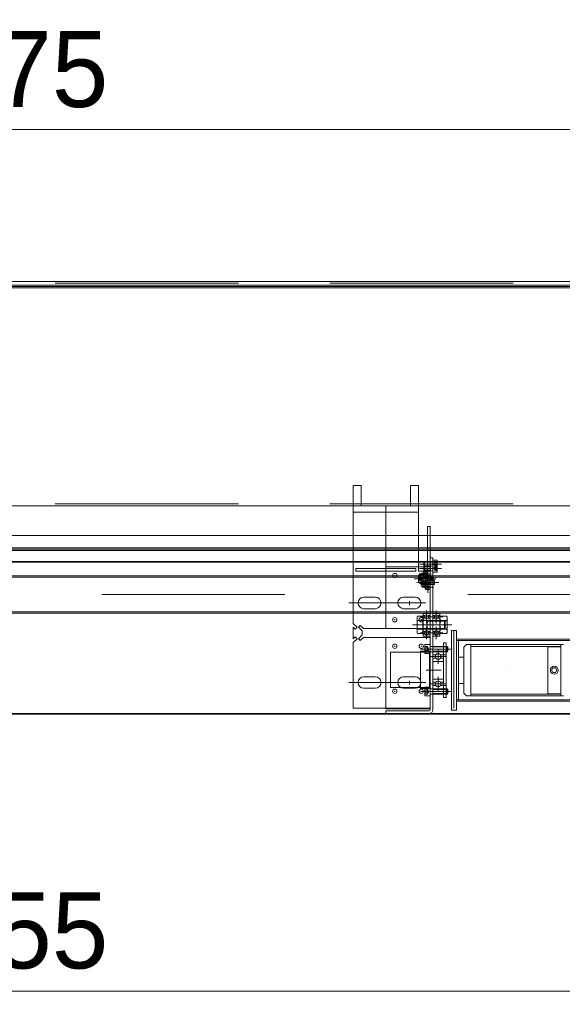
# Model space of a CAD drawing. Extents: x 50445 to 145605, y -10968 to 41989.
# Tile 29 of 256: x 54907 to 55520, y 10841 to 11955. Entities that reach past the tile are written whole.
import ezdxf

# ---------------------------------------------------------------- set-up
doc = ezdxf.new("R2010")
doc.units = 0
doc.header["$LTSCALE"] = 414.30304
doc.header["$MEASUREMENT"] = 0
doc.linetypes.add('DASHDOT', pattern=[1, 0.5, -0.25, 0, -0.25])
doc.linetypes.add('DASHED', pattern=[0.75, 0.5, -0.25])
doc.layers.get('Defpoints').update_dxf_attribs({"linetype": 'CONTINUOUS'})
for name, color, linetype, lineweight in [('BLECH', 5, 'CONTINUOUS', 35), ('GEWINDELINIEN', 94, 'CONTINUOUS', 18), ('HILFSLINIEN', 3, 'CONTINUOUS', 13), ('LIJN18', 30, 'CONTINUOUS', 18), ('MITTELLINIEN', 7, 'DASHDOT', 18), ('SCHRAFFUR WÄNDE', 34, 'CONTINUOUS', 18), ('STAHLBAU', 7, 'CONTINUOUS', 35), ('UNSICHTBARE', 7, 'DASHED', 18), ('WÄNDE', 7, 'CONTINUOUS', 35)]:
    doc.layers.add(name, color=color, linetype=linetype, lineweight=lineweight)
doc.dimstyles.get("Standard").update_dxf_attribs({"dimtxt": 0.18, "dimasz": 0.18, "dimexe": 0.18, "dimexo": 0.0625, "dimgap": 0.09, "dimtad": 0, "dimtih": 1, "dimtoh": 1, "dimdec": 4, "dimzin": 0, "dimdsep": 46, "dimtxsty": 'Standard', "dimcen": 0.09, "dimadec": 0, "dimazin": 0, "dimtfac": 1, "dimtdec": 4, "dimtofl": 0, "dimtmove": 0, "dimatfit": 3, "dimfxl": 1, "dimtolj": 1, "dimtzin": 0, "dimarcsym": 0})
pattern_1 = [(45, (47136.07, 8206.13), (-70.7107, 70.7107), [])]

# ---------------------------------------------------------------- blocks, each defined once
blk = doc.blocks.new('*D526')
at = {"layer": 'Defpoints', "color": 0, "linetype": 'Continuous', "lineweight": 0, "transparency": 16777216}
for p in [(51928.9, 11830.6), (51928.9, 11658.9), (57828.9, 11658.9)]:
    blk.add_point(p, dxfattribs=at)
at = {"layer": 'LIJN18', "color": 0, "linetype": 'Continuous', "lineweight": 0, "transparency": 16777216}
for p, q in [((51928.9, 11673.9), (51928.9, 11845.6)), ((57828.9, 11673.9), (57828.9, 11845.6)), ((57742.9, 11830.6), (52014.9, 11830.6))]:
    blk.add_line(p, q, dxfattribs=at)
for points in [[(52014.9, 11844.9), (52014.9, 11816.3), (51928.9, 11830.6)], [(57742.9, 11844.9), (57742.9, 11816.3), (57828.9, 11830.6)]]:
    blk.add_solid(points, dxfattribs=at)
at = {"layer": 'LIJN18', "color": 0, "linetype": 'Continuous', "lineweight": 0, "transparency": 16777216, "insert": (54878.9, 11898.6), "char_height": 86, "attachment_point": 5}
blk.add_mtext('\\A1;5575', dxfattribs=at)
blk = doc.blocks.new('*D522')
at = {"layer": 'Defpoints', "color": 0, "linetype": 'Continuous', "lineweight": 0, "transparency": 16777216}
for p in [(51438.9, 11168.9), (58318.9, 11169.9), (51438.9, 10855.6)]:
    blk.add_point(p, dxfattribs=at)
at = {"layer": 'LIJN18', "color": 0, "linetype": 'Continuous', "lineweight": 0, "transparency": 16777216}
for p, q in [((51438.9, 11153.9), (51438.9, 10840.6)), ((58318.9, 11154.9), (58318.9, 10840.6)), ((58232.9, 10855.6), (51524.9, 10855.6))]:
    blk.add_line(p, q, dxfattribs=at)
for points in [[(51524.9, 10869.9), (51524.9, 10841.3), (51438.9, 10855.6)], [(58232.9, 10869.9), (58232.9, 10841.3), (58318.9, 10855.6)]]:
    blk.add_solid(points, dxfattribs=at)
at = {"layer": 'LIJN18', "color": 0, "linetype": 'Continuous', "lineweight": 0, "transparency": 16777216, "insert": (54878.9, 10923.6), "char_height": 86, "attachment_point": 5}
blk.add_mtext('\\A1;6555', dxfattribs=at)

msp = doc.modelspace()

# ---------------------------------------------------------------- hatches: boundary and pattern name
at = {"layer": 'SCHRAFFUR WÄNDE', "lineweight": 0}
h = msp.add_hatch(dxfattribs=at)
h.set_pattern_fill('ANSI31', color=256, scale=32, style=0)
h.set_pattern_definition(pattern_1)
edge = h.paths.add_edge_path()
edge.add_arc((55365.4, 11327.5), 1.59, 36.8699, 143.1301, ccw=False)
edge.add_line((55366.7, 11328.5), (55367.9, 11328.5))
edge.add_line((55367.9, 11328.5), (55367.9, 11329.9))
edge.add_arc((55367.6, 11329.9), 0.3, 0, 90)
edge.add_line((55367.6, 11330.2), (55363.2, 11330.2))
edge.add_arc((55363.2, 11329.9), 0.3, 90, 180)
edge.add_line((55362.9, 11329.9), (55362.9, 11328.5))
edge.add_line((55362.9, 11328.5), (55364.2, 11328.5))
h = msp.add_hatch(dxfattribs=at)
h.set_pattern_fill('ANSI31', color=256, scale=32, style=0)
h.set_pattern_definition(pattern_1)
edge = h.paths.add_edge_path()
edge.add_arc((55365.4, 11327.5), 1.59, 216.8699, 323.1301, ccw=False)
edge.add_line((55364.2, 11326.5), (55362.9, 11326.5))
edge.add_line((55362.9, 11326.5), (55362.9, 11325))
edge.add_arc((55363.2, 11325), 0.3, 180, 270)
edge.add_line((55363.2, 11324.7), (55367.6, 11324.7))
edge.add_arc((55367.6, 11325), 0.3, 270, 360)
edge.add_line((55367.9, 11325), (55367.9, 11326.5))
edge.add_line((55367.9, 11326.5), (55366.7, 11326.5))
h = msp.add_hatch(dxfattribs=at)
h.set_pattern_fill('ANSI31', color=256, scale=32, style=0)
h.set_pattern_definition(pattern_1)
edge = h.paths.add_edge_path()
edge.add_arc((55368.4, 11323.4), 1.59, 36.8699, 143.1301, ccw=False)
edge.add_line((55369.7, 11324.3), (55370.9, 11324.3))
edge.add_line((55370.9, 11324.3), (55370.9, 11325.8))
edge.add_arc((55370.6, 11325.8), 0.3, 0, 90)
edge.add_line((55370.6, 11326.1), (55366.2, 11326.1))
edge.add_arc((55366.2, 11325.8), 0.3, 90, 180)
edge.add_line((55365.9, 11325.8), (55365.9, 11324.3))
edge.add_line((55365.9, 11324.3), (55367.2, 11324.3))
h = msp.add_hatch(dxfattribs=at)
h.set_pattern_fill('ANSI31', color=256, scale=32, style=0)
h.set_pattern_definition(pattern_1)
edge = h.paths.add_edge_path()
edge.add_arc((55365.4, 11317), 1.59, 36.8699, 143.1301, ccw=False)
edge.add_line((55366.7, 11318), (55367.9, 11318))
edge.add_line((55367.9, 11318), (55367.9, 11319.4))
edge.add_arc((55367.6, 11319.4), 0.3, 0, 90)
edge.add_line((55367.6, 11319.7), (55363.2, 11319.7))
edge.add_arc((55363.2, 11319.4), 0.3, 90, 180)
edge.add_line((55362.9, 11319.4), (55362.9, 11318))
edge.add_line((55362.9, 11318), (55364.2, 11318))
h = msp.add_hatch(dxfattribs=at)
h.set_pattern_fill('ANSI31', color=256, scale=32, style=0)
h.set_pattern_definition(pattern_1)
edge = h.paths.add_edge_path()
edge.add_arc((55365.4, 11317), 1.59, 216.8699, 323.1301, ccw=False)
edge.add_line((55364.2, 11316), (55362.9, 11316))
edge.add_line((55362.9, 11316), (55362.9, 11314.5))
edge.add_arc((55363.2, 11314.5), 0.3, 180, 270)
edge.add_line((55363.2, 11314.2), (55367.6, 11314.2))
edge.add_arc((55367.6, 11314.5), 0.3, 270, 360)
edge.add_line((55367.9, 11314.5), (55367.9, 11316))
edge.add_line((55367.9, 11316), (55366.7, 11316))
h = msp.add_hatch(dxfattribs=at)
h.set_pattern_fill('ANSI31', color=256, scale=32, style=0)
h.set_pattern_definition(pattern_1)
edge = h.paths.add_edge_path()
edge.add_arc((55368.4, 11323.4), 1.59, 216.8699, 323.1301, ccw=False)
edge.add_line((55367.2, 11322.4), (55365.9, 11322.4))
edge.add_line((55365.9, 11322.4), (55365.9, 11320.9))
edge.add_arc((55366.2, 11320.9), 0.3, 180, 270)
edge.add_line((55366.2, 11320.6), (55370.6, 11320.6))
edge.add_arc((55370.6, 11320.9), 0.3, 270, 360)
edge.add_line((55370.9, 11320.9), (55370.9, 11322.4))
edge.add_line((55370.9, 11322.4), (55369.7, 11322.4))
h = msp.add_hatch(dxfattribs=at)
h.set_pattern_fill('ANSI31', color=256, scale=32, style=0)
h.set_pattern_definition(pattern_1)
edge = h.paths.add_edge_path()
edge.add_arc((55368.4, 11312.9), 1.59, 36.8699, 143.1301, ccw=False)
edge.add_line((55369.7, 11313.8), (55370.9, 11313.8))
edge.add_line((55370.9, 11313.8), (55370.9, 11315.3))
edge.add_arc((55370.6, 11315.3), 0.3, 0, 90)
edge.add_line((55370.6, 11315.6), (55366.2, 11315.6))
edge.add_arc((55366.2, 11315.3), 0.3, 90, 180)
edge.add_line((55365.9, 11315.3), (55365.9, 11313.8))
edge.add_line((55365.9, 11313.8), (55367.2, 11313.8))
h = msp.add_hatch(dxfattribs=at)
h.set_pattern_fill('ANSI31', color=256, scale=32, style=0)
h.set_pattern_definition(pattern_1)
edge = h.paths.add_edge_path()
edge.add_arc((55368.4, 11312.9), 1.59, 216.8699, 323.1301, ccw=False)
edge.add_line((55367.2, 11311.9), (55365.9, 11311.9))
edge.add_line((55365.9, 11311.9), (55365.9, 11310.4))
edge.add_arc((55366.2, 11310.4), 0.3, 180, 270)
edge.add_line((55366.2, 11310.1), (55370.6, 11310.1))
edge.add_arc((55370.6, 11310.4), 0.3, 270, 360)
edge.add_line((55370.9, 11310.4), (55370.9, 11311.9))
edge.add_line((55370.9, 11311.9), (55369.7, 11311.9))
h = msp.add_hatch(dxfattribs=at)
h.set_pattern_fill('ANSI31', color=256, scale=32, style=0)
h.set_pattern_definition(pattern_1)
edge = h.paths.add_edge_path()
edge.add_arc((55379.9, 11234.2), 3.19, 36.8699, 143.1301, ccw=False)
edge.add_line((55382.5, 11236.1), (55385.9, 11236.1))
edge.add_line((55385.9, 11236.1), (55385.9, 11239.1))
edge.add_arc((55385.3, 11239.1), 0.6, 0, 90)
edge.add_line((55385.3, 11239.7), (55374.5, 11239.7))
edge.add_arc((55374.5, 11239.1), 0.6, 90, 180)
edge.add_line((55373.9, 11239.1), (55373.9, 11236.1))
edge.add_line((55373.9, 11236.1), (55377.4, 11236.1))
h = msp.add_hatch(dxfattribs=at)
h.set_pattern_fill('ANSI31', color=256, scale=32, style=0)
h.set_pattern_definition(pattern_1)
edge = h.paths.add_edge_path()
edge.add_arc((55379.9, 11234.2), 3.19, 216.8699, 323.1301, ccw=False)
edge.add_line((55377.4, 11232.3), (55373.9, 11232.3))
edge.add_line((55373.9, 11232.3), (55373.9, 11229.3))
edge.add_arc((55374.5, 11229.3), 0.6, 180, 270)
edge.add_line((55374.5, 11228.7), (55385.3, 11228.7))
edge.add_arc((55385.3, 11229.3), 0.6, 270, 360)
edge.add_line((55385.9, 11229.3), (55385.9, 11232.3))
edge.add_line((55385.9, 11232.3), (55382.5, 11232.3))
h = msp.add_hatch(dxfattribs=at)
h.set_pattern_fill('ANSI31', color=256, scale=32, style=0)
h.set_pattern_definition(pattern_1)
edge = h.paths.add_edge_path()
edge.add_arc((55379.9, 11203.2), 3.19, 36.8699, 143.1301, ccw=False)
edge.add_line((55382.5, 11205.1), (55385.9, 11205.1))
edge.add_line((55385.9, 11205.1), (55385.9, 11208.1))
edge.add_arc((55385.3, 11208.1), 0.6, 0, 90)
edge.add_line((55385.3, 11208.7), (55374.5, 11208.7))
edge.add_arc((55374.5, 11208.1), 0.6, 90, 180)
edge.add_line((55373.9, 11208.1), (55373.9, 11205.1))
edge.add_line((55373.9, 11205.1), (55377.4, 11205.1))
h = msp.add_hatch(dxfattribs=at)
h.set_pattern_fill('ANSI31', color=256, scale=32, style=0)
h.set_pattern_definition(pattern_1)
edge = h.paths.add_edge_path()
edge.add_arc((55379.9, 11203.2), 3.19, 216.8699, 323.1301, ccw=False)
edge.add_line((55377.4, 11201.3), (55373.9, 11201.3))
edge.add_line((55373.9, 11201.3), (55373.9, 11198.3))
edge.add_arc((55374.5, 11198.3), 0.6, 180, 270)
edge.add_line((55374.5, 11197.7), (55385.3, 11197.7))
edge.add_arc((55385.3, 11198.3), 0.6, 270, 360)
edge.add_line((55385.9, 11198.3), (55385.9, 11201.3))
edge.add_line((55385.9, 11201.3), (55382.5, 11201.3))
at = {"layer": 'WÄNDE', "lineweight": 0}
h = msp.add_hatch(dxfattribs=at)
h.set_pattern_fill('ANSI31', color=256, scale=32, style=0)
h.set_pattern_definition(pattern_1)
edge = h.paths.add_edge_path()
edge.add_arc((55366.9, 11279.1), 2.32, 36.8699, 143.1301, ccw=False)
edge.add_line((55368.8, 11280.5), (55370.9, 11280.5))
edge.add_line((55370.9, 11280.5), (55370.9, 11282.8))
edge.add_arc((55370.6, 11282.8), 0.3, 0, 90)
edge.add_line((55370.6, 11283.1), (55363.2, 11283.1))
edge.add_arc((55363.2, 11282.8), 0.3, 90, 180)
edge.add_line((55362.9, 11282.8), (55362.9, 11280.5))
edge.add_line((55362.9, 11280.5), (55365.1, 11280.5))
h = msp.add_hatch(dxfattribs=at)
h.set_pattern_fill('ANSI31', color=256, scale=32, style=0)
h.set_pattern_definition(pattern_1)
edge = h.paths.add_edge_path()
edge.add_arc((55377.9, 11279.1), 2.32, 36.8699, 143.1301, ccw=False)
edge.add_line((55379.8, 11280.5), (55381.9, 11280.5))
edge.add_line((55381.9, 11280.5), (55381.9, 11282.8))
edge.add_arc((55381.6, 11282.8), 0.3, 0, 90)
edge.add_line((55381.6, 11283.1), (55374.2, 11283.1))
edge.add_arc((55374.2, 11282.8), 0.3, 90, 180)
edge.add_line((55373.9, 11282.8), (55373.9, 11280.5))
edge.add_line((55373.9, 11280.5), (55376.1, 11280.5))
h = msp.add_hatch(dxfattribs=at)
h.set_pattern_fill('ANSI31', color=256, scale=32, style=0)
h.set_pattern_definition(pattern_1)
edge = h.paths.add_edge_path()
edge.add_arc((55366.9, 11279.1), 2.32, 216.8699, 323.1301, ccw=False)
edge.add_line((55365.1, 11277.7), (55362.9, 11277.7))
edge.add_line((55362.9, 11277.7), (55362.9, 11275.4))
edge.add_arc((55363.2, 11275.4), 0.3, 180, 270)
edge.add_line((55363.2, 11275.1), (55370.6, 11275.1))
edge.add_arc((55370.6, 11275.4), 0.3, 270, 360)
edge.add_line((55370.9, 11275.4), (55370.9, 11277.7))
edge.add_line((55370.9, 11277.7), (55368.8, 11277.7))
h = msp.add_hatch(dxfattribs=at)
h.set_pattern_fill('ANSI31', color=256, scale=32, style=0)
h.set_pattern_definition(pattern_1)
edge = h.paths.add_edge_path()
edge.add_arc((55377.9, 11279.1), 2.32, 216.8699, 323.1301, ccw=False)
edge.add_line((55376.1, 11277.7), (55373.9, 11277.7))
edge.add_line((55373.9, 11277.7), (55373.9, 11275.4))
edge.add_arc((55374.2, 11275.4), 0.3, 180, 270)
edge.add_line((55374.2, 11275.1), (55381.6, 11275.1))
edge.add_arc((55381.6, 11275.4), 0.3, 270, 360)
edge.add_line((55381.9, 11275.4), (55381.9, 11277.7))
edge.add_line((55381.9, 11277.7), (55379.8, 11277.7))
h = msp.add_hatch(dxfattribs=at)
h.set_pattern_fill('ANSI31', color=256, scale=32, style=0)
h.set_pattern_definition(pattern_1)
edge = h.paths.add_edge_path()
edge.add_arc((55366.9, 11261.1), 2.32, 36.8699, 143.1301, ccw=False)
edge.add_line((55368.8, 11262.5), (55370.9, 11262.5))
edge.add_line((55370.9, 11262.5), (55370.9, 11264.8))
edge.add_arc((55370.6, 11264.8), 0.3, 0, 90)
edge.add_line((55370.6, 11265.1), (55363.2, 11265.1))
edge.add_arc((55363.2, 11264.8), 0.3, 90, 180)
edge.add_line((55362.9, 11264.8), (55362.9, 11262.5))
edge.add_line((55362.9, 11262.5), (55365.1, 11262.5))
h = msp.add_hatch(dxfattribs=at)
h.set_pattern_fill('ANSI31', color=256, scale=32, style=0)
h.set_pattern_definition(pattern_1)
edge = h.paths.add_edge_path()
edge.add_arc((55366.9, 11261.1), 2.32, 216.8699, 323.1301, ccw=False)
edge.add_line((55365.1, 11259.7), (55362.9, 11259.7))
edge.add_line((55362.9, 11259.7), (55362.9, 11257.4))
edge.add_arc((55363.2, 11257.4), 0.3, 180, 270)
edge.add_line((55363.2, 11257.1), (55370.6, 11257.1))
edge.add_arc((55370.6, 11257.4), 0.3, 270, 360)
edge.add_line((55370.9, 11257.4), (55370.9, 11259.7))
edge.add_line((55370.9, 11259.7), (55368.8, 11259.7))
h = msp.add_hatch(dxfattribs=at)
h.set_pattern_fill('ANSI31', color=256, scale=32, style=0)
h.set_pattern_definition(pattern_1)
edge = h.paths.add_edge_path()
edge.add_arc((55377.9, 11261.1), 2.32, 36.8699, 143.1301, ccw=False)
edge.add_line((55379.8, 11262.5), (55381.9, 11262.5))
edge.add_line((55381.9, 11262.5), (55381.9, 11264.8))
edge.add_arc((55381.6, 11264.8), 0.3, 0, 90)
edge.add_line((55381.6, 11265.1), (55374.2, 11265.1))
edge.add_arc((55374.2, 11264.8), 0.3, 90, 180)
edge.add_line((55373.9, 11264.8), (55373.9, 11262.5))
edge.add_line((55373.9, 11262.5), (55376.1, 11262.5))
h = msp.add_hatch(dxfattribs=at)
h.set_pattern_fill('ANSI31', color=256, scale=32, style=0)
h.set_pattern_definition(pattern_1)
edge = h.paths.add_edge_path()
edge.add_arc((55377.9, 11261.1), 2.32, 216.8699, 323.1301, ccw=False)
edge.add_line((55376.1, 11259.7), (55373.9, 11259.7))
edge.add_line((55373.9, 11259.7), (55373.9, 11257.4))
edge.add_arc((55374.2, 11257.4), 0.3, 180, 270)
edge.add_line((55374.2, 11257.1), (55381.6, 11257.1))
edge.add_arc((55381.6, 11257.4), 0.3, 270, 360)
edge.add_line((55381.9, 11257.4), (55381.9, 11259.7))
edge.add_line((55381.9, 11259.7), (55379.8, 11259.7))

# ---------------------------------------------------------------- linework, layer by layer
at = {"layer": 'BLECH', "lineweight": 0}
for p, q in [((53703.9, 11658.9), (56153.9, 11658.9)), ((56153.9, 11654.4), (53703.9, 11654.4)), ((56153.9, 11652.9), (53703.9, 11652.9)), ((56153.9, 11651.4), (53703.9, 11651.4)), ((55292.9, 11427.9), (55283.9, 11427.9)), ((55283.9, 11404.9), (55283.9, 11427.9)), ((55292.9, 11404.9), (55292.9, 11427.9)), ((55348.6, 11404.9), (55348.6, 11427.9)), ((55357.6, 11427.9), (55348.6, 11427.9)), ((55357.6, 11404.9), (55357.6, 11427.9)), ((53703.9, 11404.9), (56153.9, 11404.9)), ((55283.9, 11271.7), (55283.9, 11404.9)), ((55357.6, 11404.9), (55283.9, 11404.9)), ((55292.9, 11404.9), (55348.6, 11404.9)), ((55357.6, 11404.9), (55357.6, 11330.9)), ((55357.6, 11397.5), (55283.9, 11397.5)), ((55367.9, 11381.4), (55367.9, 11315.9)), ((55370.9, 11381.4), (55367.9, 11381.4)), ((55370.9, 11381.4), (55370.9, 11315.9)), ((53703.9, 11371.4), (56153.9, 11371.4)), ((56153.9, 11357.4), (53703.9, 11357.4)), ((56153.9, 11355.9), (53703.9, 11355.9)), ((56153.9, 11354.4), (53703.9, 11354.4)), ((55370.9, 11173.9), (55370.9, 11345.9)), ((55373.9, 11345.9), (55370.9, 11345.9)), ((55373.9, 11173.9), (55373.9, 11345.9)), ((53703.9, 11341.9), (56153.9, 11341.9)), ((53703.9, 11340.9), (56153.9, 11340.9)), ((55286.9, 11330.9), (55286.9, 11333.9)), ((55354.6, 11333.9), (55286.9, 11333.9)), ((55320.9, 11330.9), (55320.9, 11333.9)), ((55354.6, 11333.9), (55354.6, 11330.9)), ((55370.9, 11335.9), (55357.6, 11335.9)), ((55364.4, 11341.4), (55363.9, 11340.9)), ((55363.9, 11336.9), (55363.9, 11340.9)), ((55364.4, 11336.4), (55363.9, 11336.9)), ((55364.4, 11336.4), (55363.9, 11335.9)), ((55363.9, 11331.9), (55363.9, 11335.9)), ((55373.9, 11341.4), (55364.4, 11341.4)), ((55364.4, 11336.4), (55364.4, 11341.4)), ((55373.9, 11336.4), (55364.4, 11336.4)), ((55364.4, 11331.4), (55364.4, 11336.4)), ((55373.9, 11336.4), (55364.4, 11336.4)), ((55371.5, 11336.4), (55371.5, 11341.4)), ((55371.5, 11331.4), (55371.5, 11336.4)), ((55373.9, 11343.2), (55378.5, 11343.2)), ((55373.9, 11343.2), (55373.9, 11334.7)), ((55373.9, 11338.2), (55378.5, 11338.2)), ((55373.9, 11338.2), (55373.9, 11329.7)), ((55373.9, 11334.7), (55378.5, 11334.7)), ((55378.9, 11335.1), (55378.9, 11342.8)), ((55378.9, 11330.1), (55378.9, 11337.8)), ((55354.6, 11330.9), (55286.9, 11330.9)), ((55370.9, 11330.9), (55357.6, 11330.9)), ((55357.9, 11326.1), (55357.9, 11318.4)), ((55362.9, 11326.5), (55358.3, 11326.5)), ((55362.9, 11318), (55362.9, 11326.5)), ((55362.9, 11324.7), (55372.4, 11324.7)), ((55364.4, 11331.4), (55363.9, 11331.9)), ((55373.9, 11331.4), (55364.4, 11331.4)), ((55365.3, 11324.7), (55365.3, 11319.7)), ((55370.9, 11331.9), (55367.9, 11331.9)), ((55372.4, 11324.7), (55372.4, 11319.7)), ((55372.4, 11324.7), (55372.9, 11324.3)), ((55372.9, 11324.3), (55372.9, 11320.2)), ((55373.9, 11329.7), (55378.5, 11329.7)), ((55362.9, 11318), (55358.3, 11318)), ((55360.9, 11322), (55360.9, 11314.3)), ((55365.9, 11322.4), (55361.3, 11322.4)), ((55365.9, 11313.9), (55361.3, 11313.9)), ((55362.9, 11319.7), (55372.4, 11319.7)), ((55365.9, 11313.9), (55365.9, 11322.4)), ((55365.9, 11320.6), (55375.4, 11320.6)), ((55365.9, 11315.6), (55375.4, 11315.6)), ((55370.9, 11315.9), (55367.9, 11315.9)), ((55368.3, 11320.6), (55368.3, 11315.6)), ((55372.4, 11319.7), (55372.9, 11320.2)), ((55375.4, 11320.6), (55375.4, 11315.6)), ((55375.4, 11320.6), (55375.9, 11320.2)), ((55375.4, 11315.6), (55375.9, 11316.1)), ((55375.9, 11320.2), (55375.9, 11316.1)), ((55308.9, 11301.4), (55295.9, 11301.4)), ((55353.9, 11301.4), (55340.9, 11301.4)), ((55340.9, 11301.4), (55353.9, 11301.4)), ((55308.9, 11288.4), (55295.9, 11288.4)), ((55353.9, 11288.4), (55340.9, 11288.4)), ((55340.9, 11288.4), (55353.9, 11288.4)), ((55362.5, 11279.9), (55356.5, 11279.9)), ((55362.5, 11279.9), (55362.5, 11260.2)), ((55362.5, 11278.5), (55362.9, 11278.5)), ((55362.9, 11278.5), (55362.9, 11261.6)), ((55389.3, 11279.9), (55382.9, 11279.9)), ((55288.2, 11267.4), (55283.9, 11271.7)), ((55286.1, 11265.3), (55283.9, 11267.4)), ((55283.9, 11254.4), (55283.9, 11267.4)), ((55288.2, 11267.4), (55286.1, 11265.3)), ((55289.7, 11267.4), (55291.8, 11269.5)), ((55289.7, 11267.4), (55293.9, 11263.2)), ((55291.8, 11269.5), (55295.4, 11265.9)), ((55356.1, 11277.4), (55356.1, 11262.7)), ((55362.5, 11275), (55356.5, 11275)), ((55362.9, 11275.1), (55387, 11275.1)), ((55367.4, 11275.1), (55367.4, 11265.1)), ((55381.9, 11262.7), (55381.9, 11277.4)), ((55389.3, 11275), (55382.9, 11275)), ((55387, 11275.1), (55387, 11265.1)), ((55387, 11275.1), (55387.9, 11274.1)), ((55387.9, 11274.1), (55387.9, 11266)), ((55390.3, 11262.7), (55390.3, 11277.4)), ((55286.1, 11256.5), (55283.9, 11254.4)), ((55288.2, 11254.4), (55286.1, 11256.5)), ((55289.7, 11254.4), (55293.9, 11258.7)), ((55291.8, 11252.3), (55295.4, 11255.9)), ((55293.9, 11258.7), (55293.9, 11263.2)), ((55295.4, 11265.9), (55370.9, 11265.9)), ((55295.4, 11255.9), (55370.9, 11255.9)), ((55369.5, 11265.9), (55320.9, 11265.9)), ((55370.9, 11255.9), (55320.9, 11255.9)), ((55320.9, 11174.9), (55320.9, 11255.9)), ((55362.5, 11265.2), (55356.5, 11265.2)), ((55362.5, 11260.2), (55356.5, 11260.2)), ((55362.5, 11261.6), (55362.9, 11261.6)), ((55362.9, 11265.1), (55387, 11265.1)), ((55389.3, 11265.2), (55382.9, 11265.2)), ((55389.3, 11260.2), (55382.9, 11260.2)), ((55387, 11265.1), (55387.9, 11266)), ((55394.9, 11263.7), (55394.9, 11173.7)), ((55400.9, 11263.7), (55394.9, 11263.7)), ((55397.9, 11263.7), (55397.9, 11175.7)), ((55400.9, 11263.7), (55400.9, 11183.7)), ((55288.2, 11254.4), (55283.9, 11250.2)), ((55283.9, 11175.9), (55283.9, 11250.2)), ((55289.7, 11254.4), (55291.8, 11252.3)), ((55385.9, 11249.7), (55385.9, 11187.7)), ((55385.9, 11249.7), (55388.9, 11249.7)), ((55388.9, 11249.7), (55388.9, 11187.7)), ((55400.9, 11253.7), (55400.9, 11173.7)), ((56158.9, 11253.7), (55400.9, 11253.7)), ((56158.9, 11252.2), (55400.9, 11252.2)), ((55402.9, 11252.2), (55402.9, 11185.2)), ((55360.1, 11240.2), (55360.1, 11198.2)), ((55360.1, 11240.2), (55370.1, 11240.2)), ((55370.1, 11239.2), (55360.1, 11239.2)), ((55370.1, 11240.2), (55370.1, 11198.2)), ((55373.9, 11239.1), (55373.9, 11234.2)), ((55373.9, 11236.1), (55377.4, 11236.1)), ((55373.9, 11229.3), (55373.9, 11234.2)), ((55374.5, 11239.7), (55385.3, 11239.7)), ((55385.9, 11236.1), (55382.5, 11236.1)), ((55385.9, 11239.1), (55385.9, 11234.2)), ((55385.9, 11236.1), (55388.9, 11236.1)), ((55385.9, 11229.3), (55385.9, 11234.2)), ((55373.9, 11232.3), (55377.4, 11232.3)), ((55374.5, 11228.7), (55385.3, 11228.7)), ((55385.9, 11232.3), (55382.5, 11232.3)), ((55308.9, 11211.4), (55295.9, 11211.4)), ((55353.9, 11211.4), (55340.9, 11211.4)), ((55373.9, 11208.1), (55373.9, 11203.2)), ((55373.9, 11205.1), (55377.4, 11205.1)), ((55373.9, 11198.3), (55373.9, 11203.2)), ((55373.9, 11201.3), (55377.4, 11201.3)), ((55374.5, 11208.7), (55385.3, 11208.7)), ((55385.9, 11205.1), (55382.5, 11205.1)), ((55385.9, 11201.3), (55382.5, 11201.3)), ((55385.9, 11208.1), (55385.9, 11203.2)), ((55385.9, 11198.3), (55385.9, 11203.2)), ((55385.9, 11201.3), (55388.9, 11201.3)), ((55308.9, 11198.4), (55295.9, 11198.4)), ((55357.1, 11199.2), (55337.8, 11199.2)), ((55353.9, 11198.4), (55340.9, 11198.4)), ((55370.1, 11199.2), (55360.1, 11199.2)), ((55360.1, 11198.2), (55370.1, 11198.2)), ((55374.5, 11197.7), (55385.3, 11197.7)), ((55385.9, 11187.7), (55388.9, 11187.7)), ((56158.9, 11185.2), (55400.9, 11185.2)), ((56158.9, 11183.7), (55400.9, 11183.7)), ((53703.9, 11169.9), (56153.9, 11169.9)), ((53703.9, 11168.9), (56153.9, 11168.9)), ((55283.9, 11175.9), (55370.9, 11175.9)), ((55370.9, 11174.9), (55320.9, 11174.9)), ((55320.9, 11169.9), (55320.9, 11172.9)), ((55320.9, 11172.9), (55369.9, 11172.9)), ((55320.9, 11169.9), (55369.9, 11169.9)), ((55400.9, 11173.7), (55394.9, 11173.7))]:
    msp.add_line(p, q, dxfattribs=at)
at = {"layer": 'BLECH', "linetype": 'DASHED', "lineweight": 0}
for p, q in [((53703.9, 11656.9), (56153.9, 11656.9)), ((53703.9, 11406.9), (56153.9, 11406.9)), ((55357.6, 11335.9), (55320.9, 11335.9)), ((55320.9, 11333.9), (55320.9, 11335.9)), ((55320.9, 11265.9), (55320.9, 11330.9)), ((55325.9, 11199.2), (55325.9, 11239.2)), ((55360.1, 11239.2), (55325.9, 11239.2)), ((55370.9, 11239.2), (55370.1, 11239.2)), ((55337.8, 11199.2), (55325.9, 11199.2)), ((55360.1, 11199.2), (55357.1, 11199.2)), ((55370.9, 11199.2), (55370.1, 11199.2))]:
    msp.add_line(p, q, dxfattribs=at)
at = {"layer": 'BLECH', "lineweight": 0}
for centre in [(55330.9, 11325.9), (55360.9, 11325.9), (55330.9, 11275.9), (55360.9, 11275.9), (55330.9, 11245.9), (55360.9, 11245.9), (55330.9, 11194.9), (55360.9, 11194.9)]:
    msp.add_circle(centre, 2.5, dxfattribs=at)
for centre, radius, start, end in [((55378.5, 11342.8), 0.4, 0, 90), ((55378.5, 11337.8), 0.4, 0, 90), ((55378.5, 11335.1), 0.4, 270, 0), ((55358.3, 11326.1), 0.4, 90, 180), ((55378.5, 11330.1), 0.4, 270, 0), ((55358.3, 11318.4), 0.4, 180, 270), ((55361.3, 11322), 0.4, 90, 180), ((55361.3, 11314.3), 0.4, 180, 270), ((55295.9, 11294.9), 6.5, 90, 270), ((55308.9, 11294.9), 6.5, 270, 90), ((55340.9, 11294.9), 6.5, 90, 270), ((55340.9, 11294.9), 6.5, 90, 270), ((55353.9, 11294.9), 6.5, 270, 90), ((55353.9, 11294.9), 6.5, 270, 90), ((55364.2, 11277.4), 8.03, 162.2113, 197.7887), ((55385.4, 11277.4), 3.51, 135.6543, 224.3457), ((55386.8, 11277.4), 3.51, 315.6543, 44.3457), ((55387.7, 11270.1), 31.6, 171.0517, 188.9483), ((55394.5, 11270.1), 12.5, 156.9651, 203.0349), ((55377.8, 11270.1), 12.5, 336.9651, 23.0349), ((55364.2, 11262.7), 8.03, 162.2113, 197.7887), ((55385.4, 11262.7), 3.51, 135.6543, 224.3457), ((55386.8, 11262.7), 3.51, 315.6543, 44.3457), ((55374.5, 11239.1), 0.6, 90, 180), ((55379.9, 11234.2), 3.19, 0, 180), ((55379.9, 11234.2), 3.19, 180, 0), ((55385.3, 11239.1), 0.6, 0, 90), ((55374.5, 11229.3), 0.6, 180, 270), ((55385.3, 11229.3), 0.6, 270, 0), ((55295.9, 11204.9), 6.5, 90, 270), ((55308.9, 11204.9), 6.5, 270, 90), ((55340.9, 11204.9), 6.5, 90, 270), ((55353.9, 11204.9), 6.5, 270, 90), ((55374.5, 11208.1), 0.6, 90, 180), ((55379.9, 11203.2), 3.19, 0, 180), ((55379.9, 11203.2), 3.19, 180, 0), ((55385.3, 11208.1), 0.6, 0, 90), ((55374.5, 11198.3), 0.6, 180, 270), ((55385.3, 11198.3), 0.6, 270, 0), ((55369.9, 11173.9), 4, 270, 0), ((55369.9, 11173.9), 1, 270, 0)]:
    msp.add_arc(centre, radius, start, end, dxfattribs=at)
for p in [(55330.9, 11325.9), (55360.9, 11325.9), (55330.9, 11275.9), (55360.9, 11275.9), (55330.9, 11245.9), (55360.9, 11245.9), (55330.9, 11194.9), (55360.9, 11194.9)]:
    msp.add_point(p, dxfattribs=at)
at = {"layer": 'GEWINDELINIEN', "lineweight": 0}
for p, q in [((55371.5, 11340.9), (55363.9, 11340.9)), ((55371.5, 11336.9), (55363.9, 11336.9)), ((55371.5, 11335.9), (55363.9, 11335.9)), ((55371.5, 11331.9), (55363.9, 11331.9)), ((55365.3, 11324.3), (55372.9, 11324.3)), ((55365.3, 11320.2), (55372.9, 11320.2)), ((55368.3, 11320.2), (55375.9, 11320.2)), ((55368.3, 11316.1), (55375.9, 11316.1)), ((55367.4, 11274.1), (55387.9, 11274.1)), ((55367.4, 11266), (55387.9, 11266)), ((55373.9, 11245.1), (55390.9, 11245.1)), ((55373.9, 11240.3), (55390.9, 11240.3)), ((55373.9, 11197.1), (55390.9, 11197.1)), ((55373.9, 11192.3), (55390.9, 11192.3))]:
    msp.add_line(p, q, dxfattribs=at)
at = {"layer": 'HILFSLINIEN', "lineweight": 0}
for p, q in [((55320.8, 11404.9), (55320.8, 11330.9)), ((55370.9, 11338.9), (55367.9, 11338.9)), ((55370.9, 11333.9), (55367.9, 11333.9)), ((55365.9, 11294.9), (55278.9, 11294.9)), ((55347.4, 11292.5), (55347.4, 11296.8)), ((55347.4, 11292.5), (55347.4, 11296.8)), ((55383.2, 11218.7), (55366.3, 11218.7)), ((55365.9, 11204.9), (55278.9, 11204.9)), ((55347.4, 11202.5), (55347.4, 11206.8))]:
    msp.add_line(p, q, dxfattribs=at)
at = {"layer": 'MITTELLINIEN', "lineweight": 0}
for p, q in [((55383.9, 11338.9), (55358.9, 11338.9)), ((55383.9, 11333.9), (55358.9, 11333.9)), ((55365.4, 11334.1), (55365.4, 11320.9)), ((55358.8, 11327.5), (55372, 11327.5)), ((55361.8, 11323.4), (55375, 11323.4)), ((55365.4, 11310.4), (55365.4, 11323.6)), ((55368.4, 11330), (55368.4, 11316.8)), ((55352.9, 11322.2), (55377.9, 11322.2)), ((55355.9, 11318.1), (55380.9, 11318.1)), ((55358.8, 11317), (55372, 11317)), ((55361.8, 11312.9), (55375, 11312.9)), ((55368.4, 11306.3), (55368.4, 11319.5)), ((58107.3, 11304.4), (51650.3, 11304.4)), ((55359.6, 11279.1), (55374.3, 11279.1)), ((55366.9, 11286.4), (55366.9, 11271.7)), ((55370.6, 11279.1), (55385.3, 11279.1)), ((55377.9, 11286.4), (55377.9, 11271.7)), ((55351.1, 11270.1), (55392.9, 11270.1)), ((55366.9, 11253.7), (55366.9, 11268.4)), ((55395.3, 11270.1), (55376.9, 11270.1)), ((55377.9, 11253.7), (55377.9, 11268.4)), ((55359.6, 11261.1), (55374.3, 11261.1)), ((55370.6, 11261.1), (55385.3, 11261.1)), ((55359.9, 11242.7), (55395.9, 11242.7)), ((55371.7, 11234.2), (55388.1, 11234.2)), ((55379.9, 11242.4), (55379.9, 11226)), ((56183.9, 11218.7), (55368.9, 11218.7)), ((55379.9, 11195), (55379.9, 11211.4)), ((55371.7, 11203.2), (55388.1, 11203.2)), ((55359.9, 11194.7), (55395.9, 11194.7))]:
    msp.add_line(p, q, dxfattribs=at)
at = {"layer": 'STAHLBAU', "lineweight": 0}
for p, q in [((58107.3, 11325.4), (51650.3, 11325.4)), ((58107.3, 11323.9), (51650.3, 11323.9)), ((55362.9, 11329.9), (55362.9, 11327.5)), ((55362.9, 11328.5), (55364.2, 11328.5)), ((55362.9, 11325), (55362.9, 11327.5)), ((55362.9, 11326.5), (55364.2, 11326.5)), ((55363.2, 11330.2), (55367.6, 11330.2)), ((55363.2, 11324.7), (55367.6, 11324.7)), ((55365.9, 11325.8), (55365.9, 11323.4)), ((55365.9, 11324.3), (55367.2, 11324.3)), ((55365.9, 11320.9), (55365.9, 11323.4)), ((55366.2, 11326.1), (55370.6, 11326.1)), ((55367.9, 11328.5), (55366.7, 11328.5)), ((55367.9, 11326.5), (55366.7, 11326.5)), ((55367.9, 11329.9), (55367.9, 11327.5)), ((55367.9, 11325), (55367.9, 11327.5)), ((55370.9, 11324.3), (55369.7, 11324.3)), ((55370.9, 11325.8), (55370.9, 11323.4)), ((55370.9, 11320.9), (55370.9, 11323.4)), ((55362.9, 11319.4), (55362.9, 11317)), ((55362.9, 11318), (55364.2, 11318)), ((55362.9, 11314.5), (55362.9, 11317)), ((55362.9, 11316), (55364.2, 11316)), ((55363.2, 11319.7), (55367.6, 11319.7)), ((55363.2, 11314.2), (55367.6, 11314.2)), ((55365.9, 11322.4), (55367.2, 11322.4)), ((55365.9, 11315.3), (55365.9, 11312.9)), ((55365.9, 11313.8), (55367.2, 11313.8)), ((55365.9, 11310.4), (55365.9, 11312.9)), ((55365.9, 11311.9), (55367.2, 11311.9)), ((55366.2, 11320.6), (55370.6, 11320.6)), ((55366.2, 11315.6), (55370.6, 11315.6)), ((55367.9, 11318), (55366.7, 11318)), ((55367.9, 11316), (55366.7, 11316)), ((55367.9, 11319.4), (55367.9, 11317)), ((55367.9, 11314.5), (55367.9, 11317)), ((55370.9, 11322.4), (55369.7, 11322.4)), ((55370.9, 11313.8), (55369.7, 11313.8)), ((55370.9, 11311.9), (55369.7, 11311.9)), ((55370.9, 11315.3), (55370.9, 11312.9)), ((55370.9, 11310.4), (55370.9, 11312.9)), ((55366.2, 11310.1), (55370.6, 11310.1)), ((58107.3, 11284.9), (51650.3, 11284.9)), ((58107.3, 11283.4), (51650.3, 11283.4)), ((55362.9, 11282.8), (55362.9, 11279.1)), ((55362.9, 11280.5), (55365.1, 11280.5)), ((55362.9, 11275.4), (55362.9, 11279.1)), ((55363.2, 11283.1), (55370.6, 11283.1)), ((55370.9, 11280.5), (55368.8, 11280.5)), ((55370.9, 11282.8), (55370.9, 11279.1)), ((55370.9, 11275.4), (55370.9, 11279.1)), ((55373.9, 11282.8), (55373.9, 11279.1)), ((55373.9, 11280.5), (55376.1, 11280.5)), ((55373.9, 11275.4), (55373.9, 11279.1)), ((55374.2, 11283.1), (55381.6, 11283.1)), ((55381.9, 11280.5), (55379.8, 11280.5)), ((55381.9, 11282.8), (55381.9, 11279.1)), ((55381.9, 11275.4), (55381.9, 11279.1)), ((55362.9, 11277.7), (55365.1, 11277.7)), ((55363.2, 11275.1), (55370.6, 11275.1)), ((55370.9, 11277.7), (55368.8, 11277.7)), ((55373.9, 11277.7), (55376.1, 11277.7)), ((55374.2, 11275.1), (55381.6, 11275.1)), ((55381.9, 11277.7), (55379.8, 11277.7)), ((55362.9, 11264.8), (55362.9, 11261.1)), ((55362.9, 11262.5), (55365.1, 11262.5)), ((55362.9, 11257.4), (55362.9, 11261.1)), ((55362.9, 11259.7), (55365.1, 11259.7)), ((55363.2, 11265.1), (55370.6, 11265.1)), ((55363.2, 11257.1), (55370.6, 11257.1)), ((55370.9, 11262.5), (55368.8, 11262.5)), ((55370.9, 11259.7), (55368.8, 11259.7)), ((55370.9, 11264.8), (55370.9, 11261.1)), ((55370.9, 11257.4), (55370.9, 11261.1)), ((55373.9, 11264.8), (55373.9, 11261.1)), ((55373.9, 11262.5), (55376.1, 11262.5)), ((55373.9, 11257.4), (55373.9, 11261.1)), ((55373.9, 11259.7), (55376.1, 11259.7)), ((55374.2, 11265.1), (55381.6, 11265.1)), ((55374.2, 11257.1), (55381.6, 11257.1)), ((55381.9, 11262.5), (55379.8, 11262.5)), ((55381.9, 11259.7), (55379.8, 11259.7)), ((55381.9, 11264.8), (55381.9, 11261.1)), ((55381.9, 11257.4), (55381.9, 11261.1)), ((55364.9, 11247.2), (55364.9, 11238.2)), ((55370.9, 11247.7), (55365.4, 11247.7)), ((55370.9, 11237.7), (55370.9, 11247.7)), ((55370.9, 11245.7), (55390.3, 11245.7)), ((55373.9, 11245.7), (55373.9, 11239.7)), ((55390.3, 11245.7), (55390.3, 11239.7)), ((55390.3, 11245.7), (55390.9, 11245.1)), ((55390.9, 11245.1), (55390.9, 11240.3)), ((55411.9, 11247.7), (55408.9, 11244.7)), ((55408.9, 11192.7), (55408.9, 11244.7)), ((55517.9, 11247.7), (55411.9, 11247.7)), ((55416.9, 11189.7), (55416.9, 11247.7)), ((55518.9, 11247.7), (55521.9, 11247.7)), ((55518.9, 11189.7), (55518.9, 11247.7)), ((55370.9, 11237.7), (55365.4, 11237.7)), ((55370.9, 11239.7), (55390.3, 11239.7)), ((55390.3, 11239.7), (55390.9, 11240.3)), ((55402.9, 11233.7), (55408.9, 11233.7)), ((55373.9, 11226.2), (55373.9, 11211.2)), ((55509.9, 11221.3), (55508.4, 11218.7)), ((55508.4, 11218.7), (55509.9, 11216.1)), ((55512.9, 11221.3), (55509.9, 11221.3)), ((55509.9, 11216.1), (55512.9, 11216.1)), ((55514.4, 11218.7), (55512.9, 11221.3)), ((55512.9, 11216.1), (55514.4, 11218.7)), ((55402.9, 11203.7), (55408.9, 11203.7)), ((55364.9, 11199.2), (55364.9, 11190.2)), ((55370.9, 11199.7), (55365.4, 11199.7)), ((55370.9, 11189.7), (55365.4, 11189.7)), ((55370.9, 11189.7), (55370.9, 11199.7)), ((55370.9, 11197.7), (55390.3, 11197.7)), ((55370.9, 11191.7), (55390.3, 11191.7)), ((55373.9, 11197.7), (55373.9, 11191.7)), ((55390.3, 11197.7), (55390.3, 11191.7)), ((55390.3, 11197.7), (55390.9, 11197.1)), ((55390.3, 11191.7), (55390.9, 11192.3)), ((55390.9, 11197.1), (55390.9, 11192.3)), ((55411.9, 11189.7), (55408.9, 11192.7)), ((55517.9, 11189.7), (55411.9, 11189.7)), ((55521.9, 11189.7), (55518.9, 11189.7))]:
    msp.add_line(p, q, dxfattribs=at)
msp.add_circle((55511.4, 11218.7), 4.5, dxfattribs=at)
for centre, radius, start, end in [((55363.2, 11329.9), 0.3, 90, 180), ((55363.2, 11325), 0.3, 180, 270), ((55365.4, 11327.5), 1.59, 0, 180), ((55365.4, 11327.5), 1.59, 180, 0), ((55366.2, 11325.8), 0.3, 90, 180), ((55368.4, 11323.4), 1.59, 0, 180), ((55368.4, 11323.4), 1.59, 180, 0), ((55367.6, 11329.9), 0.3, 0, 90), ((55367.6, 11325), 0.3, 270, 0), ((55370.6, 11325.8), 0.3, 0, 90), ((55363.2, 11319.4), 0.3, 90, 180), ((55363.2, 11314.5), 0.3, 180, 270), ((55365.4, 11317), 1.59, 0, 180), ((55365.4, 11317), 1.59, 180, 0), ((55366.2, 11320.9), 0.3, 180, 270), ((55366.2, 11315.3), 0.3, 90, 180), ((55368.4, 11312.9), 1.59, 0, 180), ((55368.4, 11312.9), 1.59, 180, 0), ((55367.6, 11319.4), 0.3, 0, 90), ((55367.6, 11314.5), 0.3, 270, 0), ((55370.6, 11320.9), 0.3, 270, 0), ((55370.6, 11315.3), 0.3, 0, 90), ((55366.2, 11310.4), 0.3, 180, 270), ((55370.6, 11310.4), 0.3, 270, 0), ((55363.2, 11282.8), 0.3, 90, 180), ((55366.9, 11279.1), 2.32, 0, 180), ((55366.9, 11279.1), 2.32, 180, 0), ((55370.6, 11282.8), 0.3, 0, 90), ((55374.2, 11282.8), 0.3, 90, 180), ((55377.9, 11279.1), 2.32, 0, 180), ((55377.9, 11279.1), 2.32, 180, 0), ((55381.6, 11282.8), 0.3, 0, 90), ((55363.2, 11275.4), 0.3, 180, 270), ((55370.6, 11275.4), 0.3, 270, 0), ((55374.2, 11275.4), 0.3, 180, 270), ((55381.6, 11275.4), 0.3, 270, 0), ((55363.2, 11264.8), 0.3, 90, 180), ((55363.2, 11257.4), 0.3, 180, 270), ((55366.9, 11261.1), 2.32, 0, 180), ((55366.9, 11261.1), 2.32, 180, 0), ((55370.6, 11264.8), 0.3, 0, 90), ((55370.6, 11257.4), 0.3, 270, 0), ((55374.2, 11264.8), 0.3, 90, 180), ((55374.2, 11257.4), 0.3, 180, 270), ((55377.9, 11261.1), 2.32, 0, 180), ((55377.9, 11261.1), 2.32, 180, 0), ((55381.6, 11264.8), 0.3, 0, 90), ((55381.6, 11257.4), 0.3, 270, 0), ((55365.4, 11247.2), 0.5, 90, 180), ((55365.4, 11238.2), 0.5, 180, 270), ((55365.4, 11199.2), 0.5, 90, 180), ((55365.4, 11190.2), 0.5, 180, 270)]:
    msp.add_arc(centre, radius, start, end, dxfattribs=at)
at = {"layer": 'STAHLBAU', "linetype": 'DASHED', "lineweight": 0}
for centre, start, end in [((55517.9, 11246.7), 0, 90), ((55517.9, 11190.7), 270, 0)]:
    msp.add_arc(centre, 1, start, end, dxfattribs=at)
at = {"layer": 'UNSICHTBARE', "lineweight": 0}
for p, q in [((55370.9, 11371.4), (55367.9, 11371.4)), ((55375.1, 11338.9), (55376.4, 11341.3)), ((55375.1, 11338.9), (55376.4, 11336.6)), ((55375.1, 11333.9), (55376.4, 11336.3)), ((55375.1, 11333.9), (55376.4, 11331.6)), ((55378.9, 11341.3), (55376.4, 11341.3)), ((55376.4, 11341.3), (55376.4, 11336.6)), ((55378.9, 11340.1), (55376.4, 11340.1)), ((55378.9, 11337.7), (55376.4, 11337.7)), ((55378.9, 11336.6), (55376.4, 11336.6)), ((55378.9, 11336.3), (55376.4, 11336.3)), ((55376.4, 11336.3), (55376.4, 11331.6)), ((55378.9, 11335.1), (55376.4, 11335.1)), ((55357.9, 11324.6), (55360.4, 11324.6)), ((55357.9, 11323.4), (55360.4, 11323.4)), ((55360.4, 11319.9), (55360.4, 11324.6)), ((55361.8, 11322.2), (55360.4, 11324.6)), ((55378.9, 11332.7), (55376.4, 11332.7)), ((55378.9, 11331.6), (55376.4, 11331.6)), ((55357.9, 11321.1), (55360.4, 11321.1)), ((55357.9, 11319.9), (55360.4, 11319.9)), ((55361.8, 11322.2), (55360.4, 11319.9)), ((55360.9, 11320.5), (55363.4, 11320.5)), ((55360.9, 11319.3), (55363.4, 11319.3)), ((55360.9, 11317), (55363.4, 11317)), ((55360.9, 11315.8), (55363.4, 11315.8)), ((55363.4, 11315.8), (55363.4, 11320.5)), ((55364.8, 11318.1), (55363.4, 11320.5)), ((55364.8, 11318.1), (55363.4, 11315.8)), ((55364.9, 11245.7), (55367.9, 11245.7)), ((55367.9, 11239.8), (55367.9, 11245.7)), ((55369.6, 11242.7), (55367.9, 11245.7)), ((55518.9, 11245.7), (55416.9, 11245.7)), ((55518.9, 11245.2), (55504.9, 11245.2)), ((55364.9, 11244.2), (55367.9, 11244.2)), ((55364.9, 11241.2), (55367.9, 11241.2)), ((55364.9, 11239.8), (55367.9, 11239.8)), ((55369.6, 11242.7), (55367.9, 11239.8)), ((55503.9, 11193.2), (55503.9, 11244.2)), ((55364.9, 11197.7), (55367.9, 11197.7)), ((55364.9, 11196.2), (55367.9, 11196.2)), ((55364.9, 11193.2), (55367.9, 11193.2)), ((55364.9, 11191.8), (55367.9, 11191.8)), ((55367.9, 11191.8), (55367.9, 11197.7)), ((55369.6, 11194.7), (55367.9, 11197.7)), ((55369.6, 11194.7), (55367.9, 11191.8)), ((55518.9, 11191.7), (55416.9, 11191.7)), ((55518.9, 11192.2), (55504.9, 11192.2))]:
    msp.add_line(p, q, dxfattribs=at)
for centre, start, end in [((55504.9, 11244.2), 90, 180), ((55504.9, 11193.2), 180, 270)]:
    msp.add_arc(centre, 1, start, end, dxfattribs=at)

# ---------------------------------------------------------------- dimensions: what is measured, and where the dimension line sits
at = {"layer": 'LIJN18', "linetype": 'Continuous', "lineweight": 0}
for base, p1, p2, text, picture, middle in [((51928.9, 11830.6), (57828.9, 11658.9), (51928.9, 11658.9), '5575', '*D526', (54878.9, 11898.6)), ((51438.9, 10855.6), (58318.9, 11169.9), (51438.9, 11168.9), '6555', '*D522', (54878.9, 10923.6))]:
    dim = msp.add_linear_dim(base=base, p1=p1, p2=p2, text=text, dimstyle='Standard', override={"dimtxt": 86, "dimasz": 86, "dimexe": 15, "dimexo": 15, "dimgap": 25, "dimtad": 1, "dimdec": 0, "dimdsep": 0, "dimpost": '<>', "dimlwd": 0, "dimlwe": 0}, dxfattribs=at)
    dim.commit()
    dim.dimension.update_dxf_attribs({"geometry": picture, "text_midpoint": middle})

doc.saveas('drawing.dxf')
